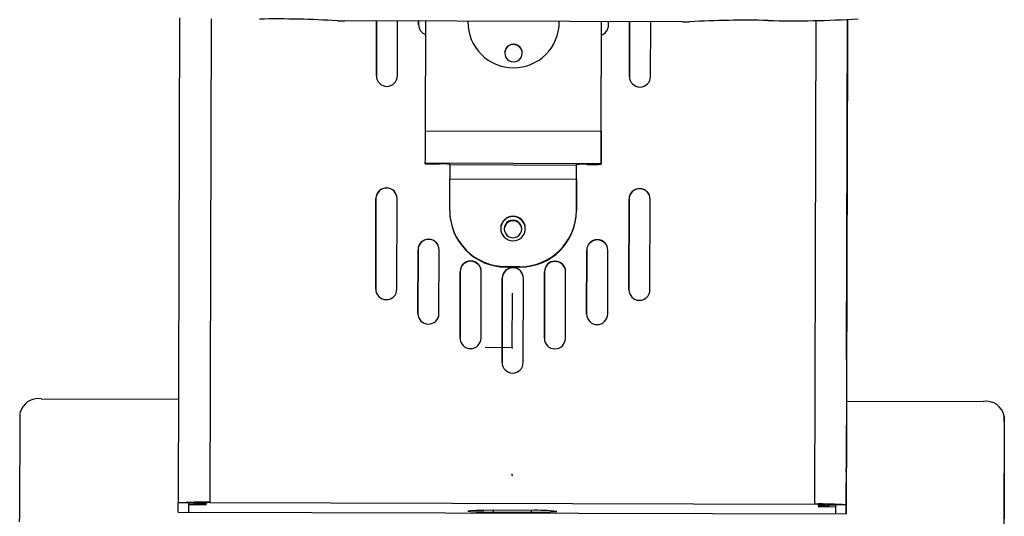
# Model space of a CAD drawing. Header units: millimetres. Extents: x -134 to 67, y -319 to 37.
# Tile 7 of 8: x -103 to 37, y -130 to -59. Entities that reach past the tile are written whole.
import ezdxf

# ---------------------------------------------------------------- set-up
doc = ezdxf.new("R2010")
doc.units = ezdxf.units.MM
doc.header["$PDSIZE"] = -1

msp = doc.modelspace()

# ---------------------------------------------------------------- linework, layer by layer
at = {"color": 7, "linetype": 'Continuous', "lineweight": 25}
for p, q in [((-80.33, -59.07), (-80.52, -128.02)), ((-75.83, -59.19), (-76.02, -127.93)), ((-8.79, -59.63), (-56.88, -59.5)), ((-52.33, -59.51), (-52.35, -67.29)), ((-52.35, -67.29), (-52.33, -59.51)), ((-49.35, -67.3), (-49.33, -59.52)), ((-46.33, -59.53), (-46.33, -60.03)), ((-46.33, -60.03), (-46.33, -59.53)), ((-45.37, -75.12), (-45.33, -59.53)), ((-39.33, -59.55), (-39.33, -59.64)), ((-39.33, -59.55), (-39.33, -59.64)), ((-26.33, -59.68), (-26.33, -59.58)), ((-20.37, -75.25), (-20.33, -59.6)), ((-20.37, -75.19), (-20.33, -59.6)), ((-19.33, -60.1), (-19.33, -59.6)), ((-16.33, -59.61), (-16.35, -67.39)), ((-16.35, -67.39), (-16.33, -59.61)), ((-13.35, -67.4), (-13.33, -59.62)), ((10.17, -59.42), (9.98, -128.17)), ((14.67, -59.33), (14.48, -128.28)), ((14.67, -59.33), (14.49, -125.17)), ((14.67, -59.33), (14.63, -74.78)), ((14.63, -74.71), (14.67, -59.33)), ((14.67, -59.33), (14.63, -74.5)), ((14.63, -74.43), (14.67, -59.33)), ((-32.84, -62.82), (-32.84, -62.85)), ((14.58, -90.78), (14.66, -63.79)), ((14.66, -63.86), (14.58, -90.85)), ((14.58, -91.06), (14.66, -64.07)), ((14.66, -64.14), (14.58, -91.13)), ((-45.37, -75.12), (-20.37, -75.19)), ((-20.39, -79.86), (-20.38, -77.36)), ((-20.38, -77.36), (-20.38, -77.29)), ((-20.39, -79.79), (-45.39, -79.72)), ((-45.39, -79.79), (-45.39, -79.72)), ((-20.39, -79.86), (-20.39, -79.79)), ((-43.89, -79.83), (-43.39, -79.84)), ((-41.89, -79.93), (-41.89, -79.87)), ((-41.89, -79.93), (-23.89, -79.98)), ((-23.89, -79.92), (-23.89, -79.98)), ((-22.39, -79.89), (-21.89, -79.89)), ((14.54, -105.77), (14.61, -80.43)), ((14.61, -80.5), (14.54, -105.84)), ((14.54, -106.05), (14.61, -80.71)), ((14.61, -80.78), (14.54, -106.12)), ((-41.9, -86.4), (-41.89, -81.98)), ((-23.89, -82.03), (-41.89, -81.98)), ((-23.89, -82.03), (-23.9, -86.45)), ((-23.9, -86.51), (-23.89, -82.09)), ((-50.9, -83.26), (-50.9, -83.23)), ((-14.9, -83.36), (-14.9, -83.33)), ((-52.4, -84.73), (-52.43, -97.61)), ((-52.43, -97.61), (-52.4, -84.76)), ((-52.4, -84.76), (-52.4, -84.73)), ((-49.43, -97.62), (-49.4, -84.73)), ((-49.4, -84.77), (-49.4, -84.73)), ((-16.4, -84.82), (-16.43, -97.71)), ((-16.43, -97.71), (-16.4, -84.86)), ((-16.4, -84.86), (-16.4, -84.82)), ((-13.43, -97.72), (-13.4, -84.83)), ((-13.4, -84.87), (-13.4, -84.83)), ((-41.9, -86.46), (-41.9, -86.4)), ((-23.9, -86.45), (-23.9, -86.51)), ((-32.91, -87.92), (-32.91, -87.81)), ((-44.92, -90.56), (-44.92, -90.53)), ((-20.92, -90.63), (-20.92, -90.59)), ((-46.42, -92.02), (-46.44, -101.09)), ((-46.44, -101.09), (-46.42, -92.06)), ((-46.42, -92.06), (-46.42, -92.02)), ((-43.44, -101.1), (-43.42, -92.03)), ((-43.42, -92.07), (-43.42, -92.03)), ((-22.42, -92.09), (-22.44, -101.16)), ((-22.44, -101.16), (-22.42, -92.12)), ((-22.42, -92.12), (-22.42, -92.09)), ((-19.44, -101.17), (-19.42, -92.1)), ((-19.42, -92.13), (-19.42, -92.1)), ((-38.92, -93.66), (-38.92, -93.62)), ((-26.92, -93.69), (-26.92, -93.65)), ((-40.43, -95.12), (-40.45, -104.57)), ((-40.45, -104.57), (-40.43, -95.15)), ((-40.43, -95.15), (-40.43, -95.12)), ((-37.45, -104.58), (-37.43, -95.12)), ((-37.43, -95.16), (-37.43, -95.12)), ((-31.93, -94.43), (-33.93, -94.42)), ((-33.93, -94.42), (-33.93, -94.48)), ((-31.93, -94.49), (-33.93, -94.48)), ((-32.93, -94.59), (-32.93, -94.56)), ((-31.93, -94.49), (-31.93, -94.43)), ((-28.43, -95.15), (-28.45, -104.6)), ((-28.45, -104.6), (-28.43, -95.18)), ((-28.43, -95.18), (-28.43, -95.15)), ((-25.45, -104.61), (-25.43, -95.16)), ((-25.43, -95.19), (-25.43, -95.16)), ((-34.43, -96.05), (-34.46, -108.05)), ((-34.46, -108.05), (-34.43, -96.09)), ((-34.43, -96.09), (-34.43, -96.05)), ((-31.46, -108.06), (-31.43, -96.06)), ((-31.43, -96.1), (-31.43, -96.06)), ((14.54, -105.63), (14.57, -96.78)), ((14.57, -96.85), (14.54, -105.7)), ((14.54, -105.91), (14.57, -97.06)), ((14.57, -97.13), (14.54, -105.98)), ((-100.03, -113.21), (-80.48, -113.27)), ((14.52, -113.53), (33.97, -113.58)), ((-103.07, -129.91), (-103.03, -115.28)), ((36.97, -115.66), (36.93, -130.29)), ((36.96, -116.46), (36.97, -115.66)), ((36.96, -116.46), (36.92, -131.09)), ((-79.02, -128.03), (-80.52, -128.02)), ((-80.52, -129.31), (-80.52, -128.02)), ((-79.02, -129.31), (-79.02, -128.03)), ((-76.52, -128.05), (-79.02, -128.04)), ((-79.02, -128.3), (-79.02, -128.04)), ((-76.52, -128.3), (-79.02, -128.3)), ((-77.52, -128.08), (-77.52, -128.27)), ((-76.52, -128.08), (-77.52, -128.08)), ((-76.52, -128.27), (-77.52, -128.27)), ((-76.52, -128.05), (-76.52, -128.08)), ((-76.52, -128.27), (-76.52, -128.3)), ((-76.02, -127.93), (9.98, -128.17)), ((-76.02, -127.93), (-76.02, -127.97)), ((-76.02, -127.97), (9.98, -128.2)), ((9.98, -128.2), (9.98, -128.17)), ((10.48, -128.28), (12.98, -128.29)), ((10.48, -128.28), (10.48, -128.32)), ((10.48, -128.32), (10.48, -128.28)), ((10.48, -128.32), (11.48, -128.32)), ((10.48, -128.51), (11.48, -128.51)), ((10.48, -128.51), (10.48, -128.54)), ((10.48, -128.54), (10.48, -128.51)), ((10.48, -128.54), (12.98, -128.55)), ((11.48, -128.51), (11.48, -128.32)), ((12.98, -128.28), (12.98, -129.56)), ((12.98, -128.29), (12.98, -128.28)), ((14.48, -128.28), (12.98, -128.28)), ((14.48, -128.28), (14.48, -129.57)), ((-103.08, -130.71), (-103.07, -129.91)), ((-80.52, -129.31), (14.48, -129.57)), ((-80.52, -129.31), (14.48, -129.57)), ((-30.33, -129.07), (-35.72, -129.05)), ((-35.72, -129.05), (-35.72, -129.32)), ((-35.72, -129.32), (-30.33, -129.33)), ((-30.33, -129.07), (-30.33, -129.33))]:
    msp.add_line(p, q, dxfattribs=at)
at = {"color": 7, "linetype": 'Continuous'}
for p, q in [((-33.01, -105.95), (-32.99, -98.21)), ((-33.01, -105.95), (-36.87, -105.93)), ((-33.01, -124.05), (-33.01, -123.87))]:
    msp.add_line(p, q, dxfattribs=at)
at = {"color": 7, "linetype": 'Continuous', "lineweight": 25, "flags": 128}
for points in [[(14.67, -59.33), (14.67, -59.51), (14.67, -59.61), (14.67, -59.48), (14.67, -59.33)], [(14.66, -63.79), (14.66, -63.22), (14.66, -62.74), (14.66, -62.43), (14.66, -62.33), (14.66, -62.45), (14.66, -62.79), (14.66, -63.29), (14.66, -63.86)], [(14.66, -64.07), (14.66, -63.5), (14.66, -63.02), (14.66, -62.71), (14.66, -62.61), (14.66, -62.73), (14.66, -63.07), (14.66, -63.57), (14.66, -64.14)], [(-45.39, -79.72), (-45.39, -79.62), (-45.38, -79.34), (-45.38, -78.91), (-45.38, -78.33), (-45.38, -77.64), (-45.38, -76.85), (-45.38, -76), (-45.37, -75.12)], [(-20.37, -75.19), (-20.38, -76.07), (-20.38, -76.92), (-20.38, -77.71), (-20.38, -78.4), (-20.38, -78.98), (-20.38, -79.41), (-20.39, -79.69), (-20.39, -79.79)], [(-20.38, -77.29), (-20.38, -77.25), (-20.38, -77.12), (-20.38, -76.93), (-20.38, -76.68), (-20.38, -76.37), (-20.38, -76.02), (-20.37, -75.64), (-20.37, -75.25)], [(14.63, -74.5), (14.63, -75.07), (14.63, -75.55), (14.63, -75.86), (14.62, -75.96), (14.63, -75.84), (14.63, -75.5), (14.63, -75.01), (14.63, -74.43)], [(14.63, -74.78), (14.63, -75.35), (14.63, -75.83), (14.62, -76.14), (14.62, -76.24), (14.62, -76.12), (14.63, -75.78), (14.63, -75.29), (14.63, -74.71)], [(14.61, -80.43), (14.61, -79.86), (14.62, -79.38), (14.62, -79.06), (14.62, -78.96), (14.62, -79.09), (14.62, -79.43), (14.61, -79.92), (14.61, -80.5)], [(14.61, -80.71), (14.61, -80.14), (14.61, -79.66), (14.62, -79.34), (14.62, -79.24), (14.62, -79.37), (14.61, -79.71), (14.61, -80.2), (14.61, -80.78)], [(-41.89, -79.93), (-41.89, -79.98), (-41.89, -80.1), (-41.89, -80.3), (-41.89, -80.55), (-41.89, -80.86), (-41.89, -81.21), (-41.89, -81.59), (-41.89, -81.98)], [(-23.89, -82.09), (-23.89, -81.21), (-23.89, -80.36), (-23.89, -79.89)], [(-23.89, -82.03), (-23.89, -81.64), (-23.89, -81.26), (-23.89, -80.91), (-23.89, -80.6), (-23.89, -80.34), (-23.89, -80.15), (-23.89, -80.03), (-23.89, -79.98)], [(14.58, -90.85), (14.58, -91.43), (14.58, -91.9), (14.58, -92.22), (14.58, -92.32), (14.58, -92.19), (14.58, -91.86), (14.58, -91.36), (14.58, -90.78)], [(14.58, -91.13), (14.58, -91.71), (14.58, -92.18), (14.58, -92.5), (14.58, -92.6), (14.58, -92.47), (14.58, -92.14), (14.58, -91.64), (14.58, -91.06)], [(14.57, -96.78), (14.57, -96.21), (14.57, -95.73), (14.57, -95.42), (14.57, -95.32), (14.57, -95.45), (14.57, -95.78), (14.57, -96.28), (14.57, -96.85)], [(14.57, -97.06), (14.57, -96.49), (14.57, -96.01), (14.57, -95.7), (14.57, -95.6), (14.57, -95.73), (14.57, -96.06), (14.57, -96.56), (14.57, -97.13)], [(14.55, -103.64), (14.55, -103.48), (14.55, -102.95), (14.55, -102.13), (14.56, -101.11), (14.56, -100.02), (14.56, -98.98), (14.56, -98.13), (14.57, -97.56), (14.57, -97.34)], [(14.57, -97.34), (14.57, -97.51), (14.56, -98.03), (14.56, -98.86), (14.56, -99.87), (14.56, -100.97), (14.55, -102), (14.55, -102.86), (14.55, -103.43), (14.55, -103.64)], [(14.54, -105.7), (14.54, -106.27), (14.54, -106.75), (14.54, -107.06), (14.54, -107.16), (14.54, -107.04), (14.54, -106.7), (14.54, -106.21), (14.54, -105.63)], [(14.54, -105.84), (14.54, -106.41), (14.54, -106.89), (14.54, -107.2), (14.54, -107.3), (14.54, -107.18), (14.54, -106.84), (14.54, -106.35), (14.54, -105.77)], [(14.54, -105.98), (14.54, -106.55), (14.54, -107.03), (14.54, -107.34), (14.54, -107.44), (14.54, -107.32), (14.54, -106.98), (14.54, -106.49), (14.54, -105.91)], [(14.54, -106.12), (14.54, -106.69), (14.54, -107.17), (14.54, -107.48), (14.54, -107.58), (14.54, -107.46), (14.54, -107.12), (14.54, -106.63), (14.54, -106.05)], [(14.49, -123.58), (14.49, -123.41), (14.5, -122.89), (14.5, -122.06), (14.5, -121.05), (14.5, -119.95), (14.51, -118.92), (14.51, -118.06), (14.51, -117.49), (14.51, -117.28)], [(14.51, -117.28), (14.51, -117.44), (14.51, -117.97), (14.51, -118.79), (14.5, -119.81), (14.5, -120.9), (14.5, -121.94), (14.5, -122.79), (14.49, -123.36), (14.49, -123.58)], [(14.48, -129.57), (14.48, -129.5), (14.48, -129.26), (14.48, -128.87), (14.48, -128.32), (14.48, -127.66), (14.49, -126.89), (14.49, -126.05), (14.49, -125.17)], [(-77.84, -128.04), (-77.81, -128.05), (-77.52, -128.08)], [(11.48, -128.32), (11.77, -128.29), (11.8, -128.29)], [(-35.72, -129.05), (-37.06, -129.07), (-38.15, -129.09), (-38.92, -129.12), (-39.32, -129.16), (-39.32, -129.19), (-38.92, -129.23), (-38.16, -129.27), (-37.06, -129.3), (-35.72, -129.32)]]:
    msp.add_lwpolyline(points, dxfattribs=at)
at = {"color": 7, "linetype": 'Continuous', "lineweight": 25}
for centre, radius, start, end in [((-66.65, -208.09), 148.87, 86.6178, 90.8998), ((-57.06, -46.42), 13.08, 266.4416, 270.8046), ((-44.83, -60.03), 1.5, 179.8489, 250.3783), ((-32.83, -59.66), 6.5, 179.8508, 269.8508), ((-32.83, -59.66), 6.5, 269.8352, 359.8352), ((-20.83, -60.1), 1.5, 289.3035, 359.8371), ((-8.53, -46.55), 13.08, 268.8814, 273.2445), ((0.18, -208.27), 148.87, 88.7862, 93.0683), ((7.09, 88.7), 148.18, 268.5489, 273.5151), ((-32.84, -64.07), 1.25, 89.8305, 269.8555), ((-32.84, -64.1), 1.25, 89.834, 179.8442), ((-32.84, -64.07), 1.25, 269.8305, 89.8555), ((-32.84, -64.1), 1.25, 359.8586, 89.8508), ((-50.85, -67.3), 1.5, 179.8556, 359.8305), ((-14.85, -67.4), 1.5, 179.8556, 359.8305), ((-44.22, -63.73), 16.11, 265.837, 271.1764), ((-43.06, -95.94), 16.11, 85.837, 91.1764), ((-22.81, -95.99), 16.11, 88.5096, 93.849), ((-21.47, -63.79), 16.11, 268.5096, 273.849), ((-50.9, -84.73), 1.5, 89.8352, 179.8352), ((-50.9, -84.76), 1.5, 89.8352, 179.8352), ((-50.9, -84.73), 1.5, 359.8508, 89.8508), ((-50.9, -84.76), 1.5, 359.8508, 89.8508), ((-14.9, -84.83), 1.5, 89.8352, 179.8352), ((-14.9, -84.86), 1.5, 89.8352, 179.8352), ((-14.9, -84.83), 1.5, 359.8508, 89.8508), ((-14.9, -84.86), 1.5, 359.8508, 89.8508), ((-33.91, -86.42), 8, 179.8508, 269.8508), ((-33.91, -86.48), 8, 179.8508, 269.8508), ((-31.9, -86.43), 8, 269.8352, 359.8352), ((-31.9, -86.49), 8, 269.8352, 359.8352), ((-32.91, -89), 1.75, 359.8556, 179.8305), ((-32.91, -89.06), 1.75, 359.8556, 179.8305), ((-32.91, -89.06), 1.25, 89.8305, 269.8555), ((-32.91, -89.16), 1.25, 89.8354, 177.4357), ((-32.91, -89.06), 1.25, 269.8305, 89.8555), ((-32.91, -89.16), 1.25, 2.2659, 89.8506), ((-32.91, -89), 1.75, 179.8556, 359.8305), ((-44.92, -92.03), 1.5, 89.8352, 179.8352), ((-44.92, -92.06), 1.5, 89.8352, 179.8352), ((-44.92, -92.03), 1.5, 359.8508, 89.8508), ((-44.92, -92.06), 1.5, 359.8508, 89.8508), ((-20.92, -92.09), 1.5, 89.8352, 179.8352), ((-20.92, -92.13), 1.5, 89.8352, 179.8352), ((-20.92, -92.09), 1.5, 359.8508, 89.8508), ((-20.92, -92.13), 1.5, 359.8508, 89.8508), ((-38.93, -95.12), 1.5, 89.8352, 179.8352), ((-38.93, -95.16), 1.5, 89.8352, 179.8352), ((-38.93, -95.12), 1.5, 359.8508, 89.8508), ((-38.93, -95.16), 1.5, 359.8508, 89.8508), ((-26.93, -95.15), 1.5, 89.8352, 179.8352), ((-26.93, -95.19), 1.5, 89.8352, 179.8352), ((-26.93, -95.15), 1.5, 359.8508, 89.8508), ((-26.93, -95.19), 1.5, 359.8508, 89.8508), ((-32.93, -96.06), 1.5, 89.8352, 179.8352), ((-32.93, -96.09), 1.5, 89.8352, 179.8352), ((-32.93, -96.06), 1.5, 359.8508, 89.8508), ((-32.93, -96.09), 1.5, 359.8508, 89.8508), ((-50.93, -97.62), 1.5, 179.8556, 359.8305), ((-14.93, -97.71), 1.5, 179.8556, 359.8305), ((-44.94, -101.1), 1.5, 179.8556, 359.8305), ((-20.94, -101.16), 1.5, 179.8556, 359.8305), ((-38.95, -104.57), 1.5, 179.8556, 359.8305), ((-26.95, -104.61), 1.5, 179.8556, 359.8305), ((-32.96, -108.05), 1.5, 179.8556, 359.8305), ((-100.43, -115.85), 2.67, 81.386, 167.5438), ((34.36, -116.22), 2.67, 12.1418, 98.3001), ((-77.27, -176.23), 48.32, 88.5096, 93.849), ((-76.86, -160.17), 32.21, 88.5096, 93.849), ((-77.51, -126.77), 1.5, 238.3048, 269.8435), ((10.97, -176.48), 48.32, 85.837, 91.1764), ((10.64, -160.41), 32.21, 85.837, 91.1764), ((11.48, -127.01), 1.5, 269.8425, 301.3812), ((-29.74, -160.65), 31.59, 84.422, 91.0613), ((-29.57, -97.76), 31.58, 268.6247, 275.2641)]:
    msp.add_arc(centre, radius, start, end, dxfattribs=at)
at = {"color": 7, "linetype": 'Continuous'}
for p in [(-33.01, -105.95), (-33.01, -124.05)]:
    msp.add_point(p, dxfattribs=at)

doc.saveas('drawing.dxf')
